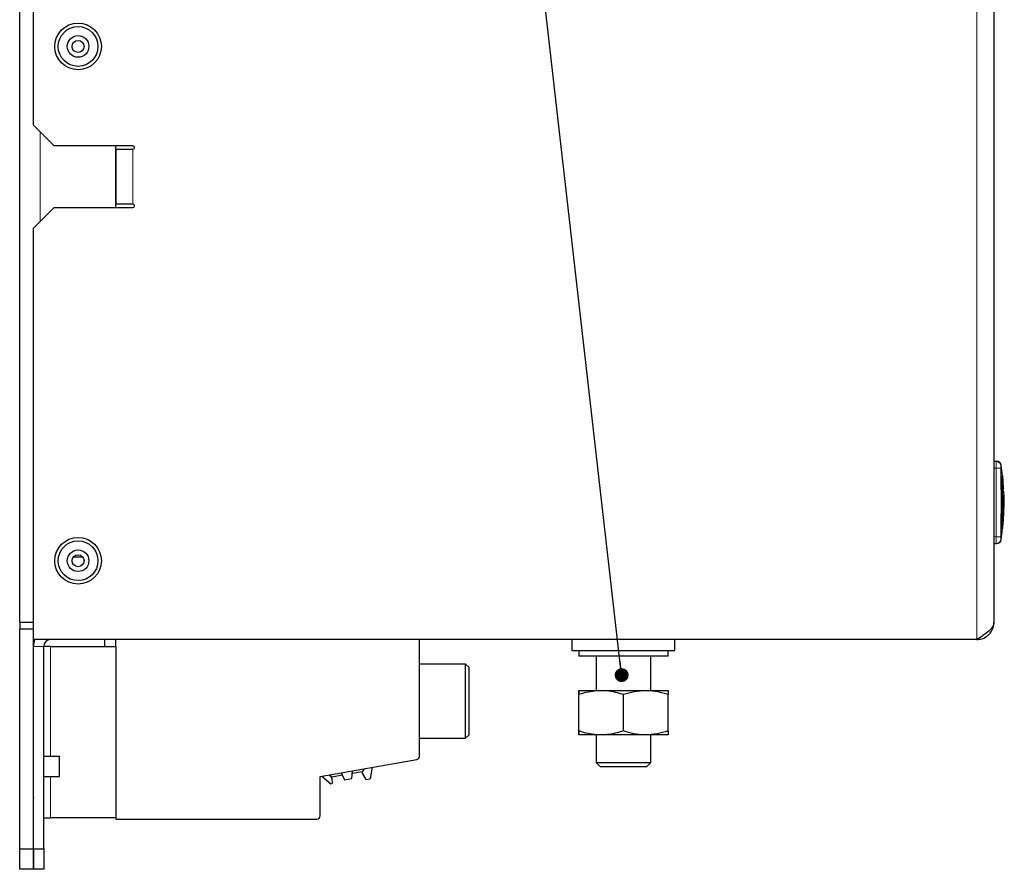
# Model space of a CAD drawing. Header units: millimetres. Extents: x 5 to 418, y 2 to 292.
# Tile 5 of 15: x 151 to 222, y 130 to 192. Entities that reach past the tile are written whole.
import ezdxf

# ---------------------------------------------------------------- set-up
doc = ezdxf.new("R2010")
doc.units = ezdxf.units.MM
doc.layers.add('SLD-0', color=7, linetype='Continuous')
doc.dimstyles.new('SLDDIMSTYLE4', dxfattribs={"dimtxt": 0.18, "dimasz": 1.016, "dimexe": 0, "dimexo": 0.0625, "dimgap": 0, "dimtad": 0, "dimtih": 1, "dimtoh": 1, "dimdec": 0, "dimrnd": 1e-09, "dimzin": 0, "dimdsep": 46, "dimtxsty": 'Standard', "dimblk1": 'DOT', "dimblk2": 'DOT', "dimsah": 1, "dimcen": 0.09, "dimadec": 0, "dimazin": 0, "dimtfac": 1.016, "dimtdec": 0, "dimtofl": 0, "dimtmove": 0, "dimatfit": 3, "dimldrblk": 'DOT', "dimfxl": 1, "dimfrac": 2, "dimtolj": 1, "dimtzin": 0, "dimarcsym": 0})

# ---------------------------------------------------------------- blocks, each defined once
blk = doc.blocks.new('_Dot')
at = {"color": 0, "linetype": 'ByBlock', "lineweight": -2}
blk.add_line((-0.5, 0), (-1, 0), dxfattribs=at)
at = {"color": 0, "linetype": 'ByBlock', "const_width": 0.5}
blk.add_lwpolyline([(-0.25, 0, 1), (0.25, 0, 1)], format="xyb", close=True, dxfattribs=at)

msp = doc.modelspace()

# ---------------------------------------------------------------- linework, layer by layer
at = {"color": 7, "linetype": 'Continuous', "lineweight": 18}
for p, q in [((220.2798, 233.2953), (220.2798, 146.7953)), ((152.0248, 183.8003), (152.0248, 177.2903)), ((158.7798, 182.5453), (158.7798, 178.5453)), ((221.5298, 159.2953), (221.6858, 159.2953)), ((222.0357, 159.2994), (221.6858, 159.2953)), ((221.5298, 154.2953), (221.6858, 154.2953)), ((222.0357, 154.2912), (221.6858, 154.2953)), ((222.0357, 154.1392), (222.0713, 154.0987)), ((152.2798, 146.2953), (151.5298, 146.2953)), ((152.7798, 138.2828), (152.7798, 146.2953)), ((152.7798, 133.7953), (152.7798, 136.8078))]:
    msp.add_line(p, q, dxfattribs=at)
at = {"color": 7, "linetype": 'Continuous', "lineweight": 25}
for p, q in [((150.5248, 148.0453), (150.5248, 232.0453)), ((221.5298, 232.0453), (221.5298, 148.0453)), ((151.5298, 184.2953), (151.5298, 195.7953)), ((151.5298, 184.2953), (153.0298, 182.7953)), ((158.7798, 182.7953), (153.0298, 182.7953)), ((157.5248, 178.2953), (157.5248, 182.7953)), ((157.5298, 182.5453), (157.5298, 178.5453)), ((157.5298, 182.5453), (158.7798, 182.5453)), ((153.0298, 178.2953), (151.5298, 176.7953)), ((153.0298, 178.2953), (158.7798, 178.2953)), ((158.7798, 178.5453), (157.5298, 178.5453)), ((151.5298, 146.7953), (151.5298, 176.7953)), ((221.5298, 159.7953), (221.6858, 159.7953)), ((222.1477, 158.735), (222.0669, 159.5243)), ((222.0721, 158.7349), (222.0621, 158.7349)), ((222.1501, 157.6685), (222.1062, 158.7349)), ((222.1383, 158.7349), (222.1283, 158.7349)), ((222.1383, 158.7349), (222.1501, 157.6685)), ((222.2288, 157.8305), (222.1725, 158.7586)), ((222.2181, 157.667), (222.1736, 158.6159)), ((222.2161, 157.2666), (222.1861, 155.1109)), ((222.2468, 157.7662), (222.2401, 157.8318)), ((222.1616, 156.9177), (222.1431, 154.9282)), ((222.133, 154.9282), (222.146, 156.3135)), ((222.1804, 154.9045), (222.2329, 155.8314)), ((222.074, 154.9282), (222.064, 154.9282)), ((222.0669, 154.0663), (222.1551, 154.9281)), ((222.1431, 154.9282), (222.133, 154.9282)), ((221.5298, 153.7953), (221.6858, 153.7953)), ((155.1388, 152.7953), (154.4208, 152.7953)), ((221.5298, 151.481), (221.5361, 151.481)), ((151.5298, 148.0453), (150.5248, 148.0453)), ((150.5248, 148.0453), (150.5248, 147.5453)), ((151.5248, 147.5453), (151.5248, 148.0453)), ((151.5248, 147.5453), (150.5248, 147.5453)), ((150.5248, 131.5453), (150.5248, 147.5453)), ((151.5248, 131.5453), (151.5248, 147.5453)), ((220.2798, 146.7953), (151.5298, 146.7953)), ((156.7298, 146.2953), (156.7298, 146.7953)), ((157.5298, 146.2953), (157.5298, 146.7953)), ((179.6772, 138.3016), (179.6772, 146.7953)), ((190.7798, 146.7953), (190.7798, 145.9953)), ((198.2798, 145.9953), (198.2798, 146.7953)), ((151.5298, 131.5453), (151.5298, 146.2953)), ((152.2798, 131.5453), (152.2798, 146.2953)), ((152.7798, 146.2953), (152.2798, 146.2953)), ((152.7798, 146.2953), (157.5298, 146.2953)), ((157.5298, 146.2953), (157.5298, 133.7953)), ((190.7798, 145.9953), (198.2798, 145.9953)), ((191.2798, 145.9953), (191.2798, 145.5953)), ((197.7798, 145.5953), (197.7798, 145.9953)), ((183.0272, 145.0019), (179.6772, 145.0019)), ((183.2772, 144.7519), (183.0272, 145.0019)), ((183.0272, 142.3019), (183.0272, 145.0019)), ((197.7798, 145.5953), (191.2798, 145.5953)), ((192.5298, 145.5953), (192.5298, 143.0953)), ((196.5298, 143.0953), (196.5298, 145.5953)), ((183.2772, 139.8519), (183.2772, 144.7519)), ((191.2798, 143.0953), (192.9057, 143.0953)), ((192.9057, 143.0953), (196.1557, 143.0953)), ((196.1557, 143.0953), (197.7798, 143.0953)), ((183.0272, 139.6019), (183.0272, 142.3019)), ((191.2792, 140.1356), (191.2792, 142.805)), ((191.2804, 140.1356), (191.2804, 142.805)), ((194.5311, 140.1356), (194.5311, 142.805)), ((197.7804, 140.1356), (197.7804, 142.805)), ((179.6772, 139.6019), (183.0272, 139.6019)), ((183.0272, 139.6019), (183.2772, 139.8519)), ((192.9057, 139.8453), (191.2798, 139.8453)), ((192.5298, 139.8453), (192.5298, 137.8453)), ((196.1557, 139.8453), (192.9057, 139.8453)), ((197.7798, 139.8453), (196.1557, 139.8453)), ((196.5298, 137.8453), (196.5298, 139.8453)), ((151.5298, 138.2828), (151.5248, 138.2828)), ((153.4191, 138.2828), (152.2798, 138.2828)), ((153.4191, 136.8078), (153.4191, 138.2828)), ((172.4272, 136.8134), (179.4706, 138.0554)), ((192.5298, 137.8453), (192.8298, 137.5453)), ((192.5298, 137.8453), (194.5298, 137.8453)), ((194.5298, 137.8453), (196.5298, 137.8453)), ((196.2298, 137.5453), (196.5298, 137.8453)), ((173.9656, 137.0847), (174.2039, 136.5737)), ((174.7406, 136.6684), (174.7897, 137.23)), ((175.4802, 137.1538), (174.7721, 137.029)), ((175.6383, 137.3796), (175.4802, 137.1538)), ((175.4802, 137.1538), (175.4975, 137.0554)), ((176.2273, 137.4835), (176.0804, 136.6504)), ((192.8298, 137.5453), (194.5298, 137.5453)), ((194.5298, 137.5453), (196.2298, 137.5453)), ((151.5248, 136.8078), (151.5298, 136.8078)), ((152.2798, 136.8078), (153.4191, 136.8078)), ((172.4272, 133.9519), (172.4272, 136.8134)), ((172.549, 136.8349), (173.1924, 136.2756)), ((174.0509, 136.9018), (173.2651, 136.7633)), ((173.3151, 136.3154), (173.3099, 136.6147)), ((174.2039, 136.5737), (174.7406, 136.6684)), ((175.4975, 137.0554), (175.7444, 136.5912)), ((175.7444, 136.5912), (176.0804, 136.6504)), ((173.1924, 136.2756), (173.3151, 136.3154)), ((151.5248, 135.2953), (151.5298, 135.2248)), ((152.2798, 133.7953), (152.7798, 133.7953)), ((157.5298, 133.7953), (152.7798, 133.7953)), ((157.5272, 133.7953), (157.5272, 133.7019)), ((157.5272, 133.7019), (172.1772, 133.7019)), ((150.5248, 131.5453), (151.5248, 131.5453)), ((150.5248, 130.0453), (150.5248, 131.5453)), ((151.5248, 131.5453), (151.5248, 130.0453)), ((151.5298, 131.5453), (152.2798, 131.5453)), ((151.5298, 130.0453), (151.5298, 131.5453)), ((152.2798, 131.5453), (152.2798, 130.0453)), ((151.5248, 130.0453), (150.5248, 130.0453)), ((152.2798, 130.0453), (151.5298, 130.0453))]:
    msp.add_line(p, q, dxfattribs=at)
for centre, radius in [((154.7798, 190.0453), 1.7), ((154.7798, 190.0453), 1.45), ((154.7798, 190.0453), 0.7875), ((154.7798, 190.0453), 0.4375), ((154.7798, 152.5453), 1.7), ((154.7798, 152.5453), 1.45), ((154.7798, 152.5453), 0.7875), ((154.7798, 152.5453), 0.4375)]:
    msp.add_circle(centre, radius, dxfattribs=at)
for centre, radius, start, end in [((158.7798, 182.6703), 0.125, 270, 90), ((158.7798, 178.4203), 0.125, 270, 90), ((221.7244, 159.4453), 0.35, 7.642337, 90), ((221.7244, 154.1453), 0.35, 270, 352.373112), ((152.7798, 146.2953), 1.25, 156.421822, 180), ((152.7798, 146.2953), 0.5, 90, 180), ((179.4272, 138.3016), 0.25, 279.99693, 359.999727), ((173.1866, 137.0221), 0.1578, 217.801012, 248.59216), ((173.0249, 136.6098), 0.285, 0.99937, 68.591958), ((172.1772, 133.9519), 0.25, 270.004738, 359.995262)]:
    msp.add_arc(centre, radius, start, end, dxfattribs=at)
at = {"color": 7, "linetype": 'Continuous', "lineweight": 18}
for centre, start, end in [((221.6858, 159.4453), 0.989679, 89.997938), ((221.6858, 154.1453), 270.002064, 359.009565)]:
    msp.add_arc(centre, 0.35, start, end, dxfattribs=at)
for points, knots in [([(221.6858, 159.2953), (221.6856, 159.3515), (221.6852, 159.4639), (221.6851, 159.6138), (221.6851, 159.7268), (221.6854, 159.7868), (221.6857, 159.7929), (221.6858, 159.7953)], [0, 0, 0, 0, 0.21467278, 0.42935247, 0.64402667, 0.85869575, 1, 1, 1, 1]), ([(222.0357, 159.4514), (222.0356, 159.4505), (222.0353, 159.4483), (222.035, 159.4298), (222.035, 159.3955), (222.0352, 159.3503), (222.0355, 159.3164), (222.0357, 159.2994)], [0, 0, 0, 0, 0.14056698, 0.35532785, 0.57084385, 0.7860438, 1, 1, 1, 1]), ([(222.0713, 159.4919), (222.0713, 159.4919), (222.0831, 159.5055), (222.0594, 159.4784), (222.0357, 159.4514)], [0, 0, 0, 0, 0.0000732, 1, 1, 1, 1]), ([(221.6858, 154.2953), (221.6911, 154.8269), (221.7021, 155.926), (221.7027, 157.5928), (221.6914, 158.7278), (221.6858, 159.2953)], [0, 0, 0, 0, 0.31897789, 0.65947635, 1, 1, 1, 1]), ([(222.0357, 159.2994), (222.0411, 158.731), (222.052, 157.5941), (222.0515, 155.9246), (222.0408, 154.8236), (222.0357, 154.2912)], [0, 0, 0, 0, 0.3404987, 0.6810489, 1, 1, 1, 1]), ([(221.6858, 153.7953), (221.6856, 153.8008), (221.6853, 153.8119), (221.6851, 153.8981), (221.6851, 154.0249), (221.6853, 154.1655), (221.6856, 154.2584), (221.6858, 154.2953)], [0, 0, 0, 0, 0.2146723, 0.429352, 0.6440261, 0.8586954, 1, 1, 1, 1]), ([(222.0357, 154.2912), (222.0356, 154.2801), (222.0353, 154.252), (222.035, 154.2097), (222.035, 154.1713), (222.0352, 154.1449), (222.0355, 154.1411), (222.0357, 154.1392)], [0, 0, 0, 0, 0.1406569, 0.35550383, 0.57103286, 0.78617163, 1, 1, 1, 1])]:
    msp.add_open_spline(points, degree=3, knots=knots, dxfattribs=at)
at = {"color": 7, "linetype": 'Continuous', "lineweight": 25}
for points, knots in [([(222.064, 154.9282), (222.075, 155.4485), (222.1019, 156.7174), (222.0768, 157.9863), (222.0621, 158.7349)], [0, 0, 0, 0, 0.4100764, 1, 1, 1, 1]), ([(222.0721, 158.7349), (222.0836, 158.2142), (222.1117, 156.9454), (222.088, 155.6765), (222.074, 154.9282)], [0, 0, 0, 0, 0.41032951, 1, 1, 1, 1]), ([(222.1795, 157.2666), (222.178, 157.2697), (222.1748, 157.2758), (222.1699, 157.324), (222.1654, 157.395), (222.1618, 157.4836), (222.1592, 157.579), (222.158, 157.6706), (222.1582, 157.7481), (222.1599, 157.8024), (222.1622, 157.8229), (222.1639, 157.8242), (222.1643, 157.8245)], [0, 0, 0, 0, 0.107578, 0.2151551, 0.3227414, 0.4302646, 0.5376806, 0.6449866, 0.752213, 0.8594107, 0.9666405, 1, 1, 1, 1]), ([(222.2181, 157.667), (222.2386, 157.4635), (222.2616, 157.2351), (222.2513, 157.0064), (222.2502, 156.9815)], [0, 0, 0, 0, 0.891037, 1, 1, 1, 1]), ([(222.2689, 156.4682), (222.2791, 156.5893), (222.301, 156.8514), (222.2768, 157.1134), (222.2638, 157.2544)], [0, 0, 0, 0, 0.46211701, 1, 1, 1, 1]), ([(222.1861, 155.1109), (222.2334, 155.6312), (222.2901, 156.2547), (222.2559, 156.8784), (222.2502, 156.9815)], [0, 0, 0, 0, 0.83462858, 1, 1, 1, 1]), ([(220.2798, 146.7953), (220.4064, 146.8066), (220.6762, 146.8306), (221.05, 147.0307), (221.346, 147.348), (221.5064, 147.7076), (221.523, 147.9479), (221.5298, 148.0453)], [0, 0, 0, 0, 0.193563, 0.4126444, 0.6317325, 0.8508204, 1, 1, 1, 1]), ([(191.2798, 143.0953), (191.2798, 143.095), (191.2797, 143.0923), (191.2795, 143.0289), (191.2793, 142.8801), (191.2792, 142.805)], [0, 0, 0, 0, 0.0700769, 0.5307777, 1, 1, 1, 1]), ([(191.2804, 142.805), (191.2803, 142.8862), (191.2801, 143.0499), (191.2799, 143.0801), (191.2798, 143.0953)], [0, 0, 0, 0, 0.495458, 1, 1, 1, 1]), ([(191.2804, 142.805), (191.4006, 142.8429), (191.7245, 142.9451), (192.2663, 143.0663), (192.6917, 143.0856), (192.9057, 143.0953)], [0, 0, 0, 0, 0.22660098, 0.61082089, 1, 1, 1, 1]), ([(192.9057, 143.0953), (193.0401, 143.0918), (193.5902, 143.0772), (194.1261, 142.9222), (194.5311, 142.805)], [0, 0, 0, 0, 0.2443658, 1, 1, 1, 1]), ([(194.5311, 142.805), (194.7949, 142.8862), (195.3275, 143.0499), (195.878, 143.0801), (196.1557, 143.0953)], [0, 0, 0, 0, 0.495458, 1, 1, 1, 1]), ([(196.1557, 143.0953), (196.1942, 143.095), (196.4859, 143.0923), (197.0357, 143.0289), (197.5307, 142.8801), (197.7804, 142.805)], [0, 0, 0, 0, 0.0700769, 0.5307777, 1, 1, 1, 1]), ([(197.7798, 143.0953), (197.7798, 143.095), (197.7799, 143.0923), (197.7801, 143.0289), (197.7803, 142.8801), (197.7804, 142.805)], [0, 0, 0, 0, 0.0700769, 0.5307777, 1, 1, 1, 1]), ([(191.2792, 140.1356), (191.2793, 140.0545), (191.2795, 139.8907), (191.2797, 139.8605), (191.2798, 139.8453)], [0, 0, 0, 0, 0.495458, 1, 1, 1, 1]), ([(191.2798, 139.8453), (191.2798, 139.8457), (191.2799, 139.8483), (191.2801, 139.9117), (191.2803, 140.0605), (191.2804, 140.1356)], [0, 0, 0, 0, 0.0700769, 0.5307777, 1, 1, 1, 1]), ([(192.9057, 139.8453), (192.6946, 139.8548), (192.2692, 139.8738), (191.7273, 139.9946), (191.4006, 140.0977), (191.2804, 140.1356)], [0, 0, 0, 0, 0.3838999, 0.7733995, 1, 1, 1, 1]), ([(194.5311, 140.1356), (194.1261, 140.0185), (193.5902, 139.8634), (193.0401, 139.8489), (192.9057, 139.8453)], [0, 0, 0, 0, 0.7556342, 1, 1, 1, 1]), ([(196.1557, 139.8453), (196.1172, 139.8457), (195.8256, 139.8483), (195.2757, 139.9117), (194.7808, 140.0605), (194.5311, 140.1356)], [0, 0, 0, 0, 0.0700769, 0.5307777, 1, 1, 1, 1]), ([(197.7804, 140.1356), (197.5166, 140.0545), (196.984, 139.8907), (196.4335, 139.8605), (196.1557, 139.8453)], [0, 0, 0, 0, 0.495458, 1, 1, 1, 1]), ([(197.7804, 140.1356), (197.7803, 140.0545), (197.7801, 139.8907), (197.7799, 139.8605), (197.7798, 139.8453)], [0, 0, 0, 0, 0.495458, 1, 1, 1, 1])]:
    msp.add_open_spline(points, degree=3, knots=knots, dxfattribs=at)
msp.add_open_spline([(221.5298, 148.0453), (221.511, 147.9411), (221.4734, 147.7328), (221.1844, 147.4203), (220.7712, 147.1078), (220.4436, 146.8995), (220.2798, 146.7953)], degree=3, dxfattribs=at)

# ---------------------------------------------------------------- leaders
at = {"layer": 'SLD-0', "color": 7}
msp.add_leader([(194.4002, 144.2055), (187.0214, 208.7332)], dimstyle='SLDDIMSTYLE4', dxfattribs=at)

doc.saveas('drawing.dxf')
